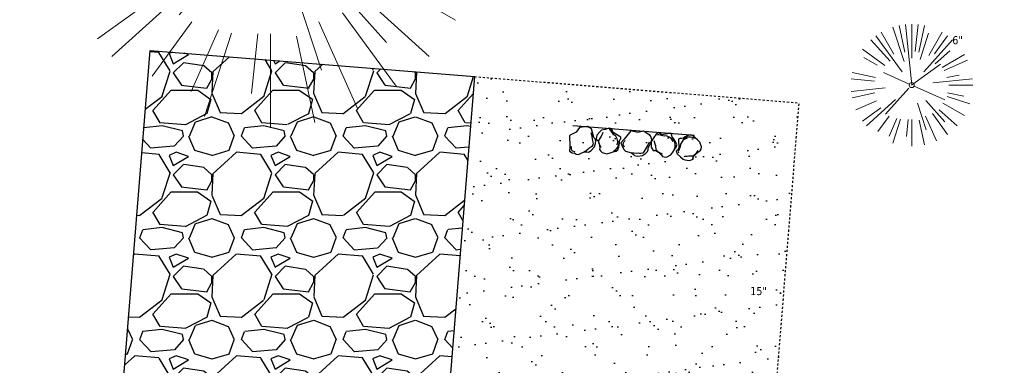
# Model space of a CAD drawing. Header units: feet. Extents: x 1133447 to 1140710, y 647622 to 649877.
# Tile 60 of 84: x 1134766 to 1134814, y 649279 to 649296. Entities that reach past the tile are written whole.
import ezdxf
from ezdxf.lldxf.tags import DXFTag

# ---------------------------------------------------------------- set-up
doc = ezdxf.new("R2010")
doc.units = ezdxf.units.FT
doc.header["$MEASUREMENT"] = 0
doc.linetypes.add('RAD', pattern=[0.13, 0.08, -0.05])
for name, color, linetype in [('-BARRIERROCK', 6, 'Continuous'), ('C-CAMPSITE-PADS', 6, 'Continuous'), ('C-PRKG-ASPH', 8, 'Continuous'), ('C-PRKG-GRVL', 8, 'Continuous'), ('C-PRKG-WHEL-STOP', 9, 'Continuous'), ('C-ROAD-GRVL', 1, 'RAD'), ('C-SWLK-GRVL-PATT', 8, 'Continuous'), ('G-XREF', 7, 'Continuous'), ('L-BARRIERROCK', 6, 'Continuous')]:
    doc.layers.add(name, color=color, linetype=linetype)
for name, color, linetype, lineweight in [('V-SITE-VEGE', 8, 'Continuous', 18), ('V-SITE-VEGE-TEXT', 8, 'Continuous', 18), ('V-UTIL-WATR-LINE', 8, 'WATER', 15)]:
    doc.layers.add(name, color=color, linetype=linetype, lineweight=lineweight)
doc.styles.add('SEI-Dim & Leader', font='tahoma.ttf')
doc.styles.get("Standard").update_dxf_attribs({"font": 'arial.ttf'})
tags = doc.linetypes.add('WATER', pattern='A,1.5,-0.2,["W",Standard,S=0.08,R=0,X=-0.1,Y=-0.04],-0.05', length=1.75).pattern_tags.tags
tags[6] = DXFTag(74, 10)

# ---------------------------------------------------------------- blocks, each defined once
blk = doc.blocks.new('V-SITE-VEGE-Coniferious Tree 2')
at = {"color": 0, "linetype": 'ByBlock'}
for p, q in [((-0.0574950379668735, 0.2703678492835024), (-0.1039851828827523, 0.4890788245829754)), ((-0.0003172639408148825, 0.0025937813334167), (-0.05229705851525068, 0.4972664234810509)), ((-3.601054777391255e-05, 0.2219193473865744), (-3.601054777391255e-05, 0.5000060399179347)), ((0.02890183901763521, 0.2753366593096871), (0.05222503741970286, 0.4972664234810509)), ((0.0571938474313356, 0.2692740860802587), (0.1039131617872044, 0.4890788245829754)), ((-0.06264093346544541, 0.1926377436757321), (-0.1545378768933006, 0.4755369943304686)), ((-0.1460065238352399, 0.2528363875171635), (-0.2500390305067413, 0.4330260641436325)), ((0.06850648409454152, 0.2109817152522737), (0.1382469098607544, 0.425630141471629)), ((0.139142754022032, 0.2410654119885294), (0.2499670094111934, 0.4330260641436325)), ((-0.07913071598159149, 0.1088658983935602), (-0.2939353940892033, 0.4045257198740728)), ((0.1868724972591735, 0.2572635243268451), (0.2938633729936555, 0.4045257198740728)), ((-0.1756943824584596, 0.1950752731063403), (-0.3346129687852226, 0.3715878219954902)), ((0.09777767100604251, 0.108636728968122), (0.3345409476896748, 0.3715878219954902)), ((-0.2201011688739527, 0.1598873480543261), (-0.4045617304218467, 0.2938993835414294)), ((0.1919663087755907, 0.1728666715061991), (0.3115823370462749, 0.2805763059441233)), ((0.2487690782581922, 0.143647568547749), (0.4329900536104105, 0.2500030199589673)), ((-0.2844040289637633, 0.1641894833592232), (-0.393144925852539, 0.2269610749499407)), ((0.2658942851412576, 0.1183972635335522), (0.4567507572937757, 0.2033670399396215)), ((-0.0009318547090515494, -0.0006770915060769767), (0.2349564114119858, 0.1707208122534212)), ((-0.2961437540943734, 0.06292784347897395), (-0.4891148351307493, 0.1039491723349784)), ((-0.01992166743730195, 0.008854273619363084), (-0.2318825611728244, 0.1032199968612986)), ((0.2872695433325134, 0.06106323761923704), (0.3884790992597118, 0.08257391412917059)), ((-0.3060292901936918, 0.03215663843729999), (-0.4973024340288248, 0.05226104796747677)), ((0.173080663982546, 0.01818771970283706), (0.497230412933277, 0.05226104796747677)), ((0.3024988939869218, 0), (0.4999700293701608, 0)), ((-0.2182782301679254, -0.02292736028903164), (-0.4973024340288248, -0.05226104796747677)), ((0.01849546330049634, -0.008260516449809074), (0.2719985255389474, -0.1211160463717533)), ((-0.02300503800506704, -0.02554197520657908), (-0.2137781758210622, -0.2373882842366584)), ((-0.302185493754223, -0.0642195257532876), (-0.4891148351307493, -0.1039491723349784)), ((0.2936342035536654, -0.06241742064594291), (0.4274066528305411, -0.09084484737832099)), ((0.2891445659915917, -0.09395946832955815), (0.4755009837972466, -0.1545018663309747)), ((-0.2881436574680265, -0.1282723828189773), (-0.4568227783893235, -0.2033670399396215)), ((-0.1320480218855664, -0.1188660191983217), (-0.3716238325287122, -0.3345769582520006)), ((0.1143820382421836, -0.1271057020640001), (0.2718110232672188, -0.301920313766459)), ((0.04781873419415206, -0.1473038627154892), (0.1192466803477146, -0.3671294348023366)), ((0.2555295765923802, -0.1475434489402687), (0.4329900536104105, -0.2500030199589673)), ((-0.254528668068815, -0.1848980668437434), (-0.4045617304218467, -0.2938993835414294)), ((0.2253521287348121, -0.2029399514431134), (0.3715518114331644, -0.3345769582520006)), ((0.1688618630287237, -0.2324611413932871), (0.2938633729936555, -0.4045257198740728)), ((-0.1842986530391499, -0.2536176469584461), (-0.2766747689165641, -0.3807650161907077)), ((-0.1213812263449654, -0.2725449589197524), (-0.1855903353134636, -0.4167758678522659)), ((0.1131111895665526, -0.2541280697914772), (0.2033310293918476, -0.4567867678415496)), ((-0.09098502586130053, -0.2799408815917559), (-0.1545378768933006, -0.4755369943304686)), ((-0.02966136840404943, -0.2817638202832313), (-0.04434904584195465, -0.4216092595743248)), ((-3.601054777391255e-05, -0.2817638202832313), (-3.601054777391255e-05, -0.5000060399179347)), ((0.06104806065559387, -0.2873055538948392), (0.1039131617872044, -0.4890788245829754))]:
    blk.add_line(p, q, dxfattribs=at)
blk.add_circle((-3.601054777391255e-05, 0), 0.02083358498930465)
blk = doc.blocks.new('C_XBASE-PACTOLA_02403811')
at = {"layer": 'V-UTIL-WATR-LINE', "flags": 128}
blk.add_lwpolyline([(1134761.95443283, 649228.2074229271), (1134757.132970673, 649236.1055957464), (1134809.021527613, 649267.7768648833, -0.09855839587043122), (1134890.656012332, 649302.8580677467), (1134946.432, 649283.888)], format="xyb", dxfattribs=at)
at = {"layer": 'V-SITE-VEGE', "xscale": 20.99974632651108, "yscale": 20.99974632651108, "zscale": 20.99974632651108}
blk.add_blockref('V-SITE-VEGE-Coniferious Tree 2', (1134777.911, 649300.97), dxfattribs=at)
at = {"layer": 'V-SITE-VEGE', "xscale": 5.999927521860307, "yscale": 5.999927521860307, "zscale": 5.999927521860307, "rotation": 8.537736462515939e-07}
blk.add_blockref('V-SITE-VEGE-Coniferious Tree 2', (1134809.422, 649292.533), dxfattribs=at)
at = {"layer": 'V-SITE-VEGE-TEXT', "char_height": 0.4, "attachment_point": 7, "style": 'SEI-Dim & Leader'}
for s, insert in [('6"', (1134811.41378125, 649294.533)), ('15"', (1134801.483453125, 649282.21))]:
    blk.add_mtext(s, dxfattribs=dict(at, insert=insert))
blk = doc.blocks.new("3'_BarrierRock")
at = {"layer": '-BARRIERROCK', "flags": 128}
for points in [[(7.788745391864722, -10.83599130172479), (15.37584164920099, -7.013299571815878), (15.29339322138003, 5.772875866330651), (15.53940092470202, 11.48821756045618), (12.61293536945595, 13.25443124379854), (9.559602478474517, 14.020650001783), (7.896299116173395, 15.17149251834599), (5.0074623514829, 15.27774238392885), (1.184128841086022, 13.5566322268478), (-1.773717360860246, 12.30032189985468), (-4.668762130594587, 12.49504304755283), (-6.532605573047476, 12.75826500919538), (-9.693894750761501, 10.83101043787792), (-13.81968260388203, 6.597990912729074), (-15.03526147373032, 2.502188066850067), (-15.26967657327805, -0.6090469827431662), (-14.52306864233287, -2.735788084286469), (-13.24140319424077, -4.423817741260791), (-11.73157866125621, -10.28614114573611), (-10.431383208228, -14.56568854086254), (-7.82677889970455, -16.37545728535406), (-5.721542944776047, -17.40100748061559), (3.706213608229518, -16.32156577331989), (7.788745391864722, -10.83599130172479)], [(-9.711106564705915, -10.39331387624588), (-10.5300777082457, -7.445199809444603), (-11.71742566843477, -0.8881917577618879), (-11.78460385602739, 1.381934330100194), (-12.21957472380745, 2.822567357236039), (-12.05729048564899, 4.284038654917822), (-10.69748708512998, 6.20744678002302), (-9.49682440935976, 7.089662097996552), (-8.10341169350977, 7.878026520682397), (-6.436167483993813, 9.303217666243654), (-4.026830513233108, 11.00878191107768), (-1.773717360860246, 12.30032189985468)], [(8.960381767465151, 12.60775377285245), (12.36066444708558, 11.15115335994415), (13.19341137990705, 9.417106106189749), (13.26279921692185, 7.683076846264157), (13.26279921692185, 5.810297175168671)]]:
    blk.add_lwpolyline(points, dxfattribs=at)
blk = doc.blocks.new("5'_BarrierRock")
at = {"layer": 'L-BARRIERROCK', "flags": 128}
for points in [[(3.796977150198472, 25.21031587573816), (-3.971151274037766, 23.41838866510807), (-10.84293678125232, 21.02912666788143), (-17.7147222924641, 19.53586684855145), (-22.19627771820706, 16.54930863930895), (-24.28770915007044, 10.27760197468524), (-26.0803419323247, 0.1233349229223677), (-25.48279766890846, -2.863184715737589), (-26.97668484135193, -7.044335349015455), (-29.06806322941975, -9.732226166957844), (-29.36686187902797, -13.31608058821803), (-11.14168239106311, -24.66494006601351), (-9.05030400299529, -29.74205430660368), (-9.05030400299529, -31.53398151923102), (-8.751505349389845, -33.62457612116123), (-1.87971984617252, -34.52053972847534), (7.680988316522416, -31.83264891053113), (16.04666099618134, -30.04072169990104), (19.63192655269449, -27.3528308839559), (27.10125632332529, -18.69186222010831), (28.89388910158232, -9.433597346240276), (24.11353502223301, -5.551075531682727), (22.02210359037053, 1.616633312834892), (21.42455933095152, 6.096412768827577), (20.82701507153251, 11.17356558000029), (21.12581372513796, 15.05604882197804), (19.03438229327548, 18.63990324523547), (15.15031808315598, 22.22375766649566), (3.796977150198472, 25.21031587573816)], [(-24.28770915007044, -3.759148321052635), (-24.28770915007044, 1.317965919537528), (-22.19627771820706, 8.187007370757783), (-18.61101215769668, 13.26412161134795), (-14.42820234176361, 18.04260703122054), (-11.44048104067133, 19.83453424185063)], [(-20.40364493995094, 4.603152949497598), (-21.8975321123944, -2.56455589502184), (-21.29998785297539, -6.447039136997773), (-20.40364493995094, -9.433597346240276), (-17.11717803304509, -15.70534258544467), (-12.93431516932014, -18.99052961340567), (-6.958872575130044, -26.75553466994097), (-5.46498540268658, -29.44342548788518), (-3.373607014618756, -30.63801791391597), (-1.87971984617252, -30.63801791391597)], [(17.54049512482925, 10.8748981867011), (21.62729471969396, 1.526720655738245), (22.61964785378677, -6.148371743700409), (17.24174951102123, -14.21204419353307), (15.44911673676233, -18.39319482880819), (13.35768530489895, -22.87301285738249), (12.1625967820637, -25.56090367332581)]]:
    blk.add_lwpolyline(points, dxfattribs=at)
blk = doc.blocks.new('Wheel_Stop')
at = {"layer": 'Defpoints'}
blk.add_line((-35.99999999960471, 6.749999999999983), (36, 6.749999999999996), dxfattribs=at)
at = {"layer": 'L-BARRIERROCK'}
for name, p, xscale, yscale, zscale, rotation in [("3'_BarrierRock", (-29.38382167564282, -2.169359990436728), 0.4999999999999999, 0.4999999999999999, 0.4999999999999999, 185.0722838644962), ("5'_BarrierRock", (-14.1621457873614, -1.887886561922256), 0.25, 0.25, 0.25, 185.0722838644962), ("3'_BarrierRock", (2.711236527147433, -1.001804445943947), 0.4999999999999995, 0.4999999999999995, 0.4999999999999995, 145.0722838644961), ("5'_BarrierRock", (19.27620131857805, -0.7989231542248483), 0.25, 0.25, 0.25, 225.0722838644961), ("5'_BarrierRock", (33.95408758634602, -0.1712785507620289), 0.2499999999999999, 0.2499999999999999, 0.2499999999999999, 307.3245524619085)]:
    blk.add_blockref(name, p, dxfattribs=dict(at, xscale=xscale, yscale=yscale, zscale=zscale, rotation=rotation))
blk = doc.blocks.new('C_PBASE-PACTOLA_02403811')
at = {"layer": 'C-CAMPSITE-PADS'}
blk.add_lwpolyline([(1134787.941336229, 649292.9513410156), (1134784.879992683, 649255.0748552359), (1134768.931998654, 649256.3638419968), (1134771.993342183, 649294.2403277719)], close=True, dxfattribs=at)
at = {"layer": 'C-ROAD-GRVL'}
blk.add_line((1134801.250935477, 649259.0188039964), (1134803.889330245, 649291.662354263), dxfattribs=at)
at = {"layer": 'C-ROAD-GRVL', "flags": 128}
blk.add_lwpolyline([(1134787.941336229, 649292.9513410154), (1134803.889330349, 649291.6623542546)], dxfattribs=at)
at = {"layer": 'C-PRKG-WHEL-STOP', "xscale": 0.08333333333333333, "yscale": 0.08333333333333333, "zscale": 0.08333333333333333, "rotation": 355.3791483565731}
blk.add_blockref('Wheel_Stop', (1134795.708894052, 649289.75267673), dxfattribs=at)
blk = doc.blocks.new('C_PHTCH-PACTOLA_02403811')
at = {"layer": 'C-PRKG-ASPH'}
h = blk.add_hatch(dxfattribs=at)
h.set_pattern_fill('ANSI31', color=256, scale=10, angle=70)
h.set_pattern_definition([(115, (0, 0), (-1.132884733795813, -0.5282728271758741), [])])
edge = h.paths.add_edge_path(flags=16)
edge.add_arc((1135093.567290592, 648760.3570235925), 541.9999999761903, 143.5703577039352, 153.2664360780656, ccw=False)
edge.add_arc((1135093.567290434, 648760.3570237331), 541.9999997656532, 133.8742793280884, 143.5703577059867, ccw=False)
edge.add_line((1134717.918854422, 649151.0643979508), (1134791.743864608, 649222.0439889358))
edge.add_arc((1134924.814897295, 649083.6384245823), 191.9999999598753, 124.33581191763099, 133.8742793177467, ccw=False)
edge.add_line((1134816.518779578, 649242.1816391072), (1134837.543218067, 649256.5428028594))
edge.add_arc((1134886.614896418, 649184.7029087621), 87.00000000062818, 64.86660358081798, 124.33581191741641, ccw=False)
edge.add_line((1134923.566161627, 649263.4658695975), (1134945.862647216, 649253.0055803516))
edge.add_arc((1134736.896871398, 648807.5874571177), 491.9999999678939, 56.45911934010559, 64.86660355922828, ccw=False)
edge.add_line((1135008.742528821, 649217.6654234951), (1135070.901654, 649176.4593855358))
edge.add_arc((1135036.644680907, 649124.7828938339), 62.00000000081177, -10.868034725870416, 56.45911933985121, ccw=False)
edge.add_line((1135097.532652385, 649113.0929439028), (1135091.831089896, 649083.3959326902))
edge.add_arc((1135001.481196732, 649100.7423100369), 92.00000001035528, 337.8486329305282, 349.13196525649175, ccw=False)
edge.add_line((1135086.690765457, 649066.0532714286), (1135029.43531187, 648925.4119419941))
edge.add_arc((1134573.749357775, 649110.9228871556), 491.9999995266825, 335.73595333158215, 337.84863296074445, ccw=False)
edge.add_line((1135022.286728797, 648908.7392420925), (1134970.105907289, 648792.9779079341))
edge.add_line((1134970.105907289, 648792.9779079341), (1134955.070696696, 648759.622817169))
edge.add_arc((1134506.533324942, 648961.8064625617), 492.0000003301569, 331.3465562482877, 335.7359533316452, ccw=False)
edge.add_line((1134938.281078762, 648725.8872446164), (1134902.771388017, 648660.9021647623))
edge.add_arc((1134778.161263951, 648728.9926705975), 142.0000000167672, 305.95733191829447, 331.34655630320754, ccw=False)
edge.add_line((1134861.541195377, 648614.0501326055), (1134757.483908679, 648538.5664206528))
edge.add_arc((1134835.579196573, 648430.9089730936), 133.0000000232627, 125.9573319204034, 166.4171722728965)
edge.add_arc((1134672.277915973, 648470.363906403), 35.00000000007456, 244.10855969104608, 346.41717227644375, ccw=False)
edge.add_arc((1134691.461854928, 648509.9128519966), 78.95614352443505, 214.9055155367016, 244.1168481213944, ccw=False)
edge.add_line((1134626.710174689, 648464.732186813), (1134623.062749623, 648469.9579645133))
edge.add_arc((1134821.506139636, 648608.4650796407), 241.9999999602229, 191.1167612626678, 214.9138039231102, ccw=False)
edge.add_line((1134584.046954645, 648561.8052956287), (1134566.403948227, 648651.5934078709))
edge.add_arc((1135049.172208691, 648746.4554480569), 491.9999999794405, 187.9519260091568, 191.1167612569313, ccw=False)
edge.add_line((1134561.903038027, 648678.391101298), (1134552.825444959, 648743.3771249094))
edge.add_arc((1134842.017716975, 648783.7730382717), 292.0000000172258, 166.3961174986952, 187.9519260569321, ccw=False)
edge.add_line((1134558.209758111, 648852.4537669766), (1134566.77306571, 648887.8397463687))
edge.add_arc((1135093.567290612, 648760.357023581), 542.0000000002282, 158.0478401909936, 166.396117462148, ccw=False)
edge.add_arc((1135093.567290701, 648760.357023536), 542.0000000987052, 153.2664360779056, 158.0478401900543, ccw=False)
edge = h.paths.add_edge_path()
edge.add_line((1134664.934415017, 648091.0186503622), (1134641.753924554, 648097.236757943))
edge.add_arc((1135131.441785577, 647965.8792352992), 506.9999999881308, 154.1154939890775, 164.9840567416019, ccw=False)
edge.add_arc((1135131.44177555, 647965.8792402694), 506.9999887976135, 153.4314984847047, 154.115493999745, ccw=False)
edge.add_arc((1134241.513528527, 648410.9103548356), 488.0000000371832, 333.4314984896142, 338.6383717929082)
edge.add_line((1134695.987914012, 648233.1548120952), (1134704.112198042, 648253.9264793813))
edge.add_arc((1134529.027803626, 648322.4060737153), 188.0000000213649, 338.6383717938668, 377.1954705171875)
edge.add_arc((1134651.306425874, 648360.2470375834), 60.00000000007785, 17.1954705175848, 74.97265706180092)
edge.add_line((1134666.863224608, 648418.1951696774), (1134661.500576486, 648419.8056636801))
edge.add_arc((1134691.489318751, 648509.9450223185), 94.99699278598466, 223.9418846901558, 251.5980721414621, ccw=False)
edge.add_arc((1134691.535842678, 648509.9839590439), 95.05751145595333, 214.9165962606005, 223.9393241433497, ccw=False)
edge.add_line((1134613.590003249, 648455.5746160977), (1134609.942525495, 648460.8004692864))
edge.add_arc((1134821.506139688, 648608.4650796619), 258.0000000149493, 191.1167612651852, 214.9138039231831, ccw=False)
edge.add_line((1134568.347173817, 648558.7203512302), (1134550.704167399, 648648.5084634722))
edge.add_arc((1135049.172208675, 648746.4554480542), 507.9999999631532, 187.9519260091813, 191.1167612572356, ccw=False)
edge.add_line((1134546.056886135, 648676.177626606), (1134536.979293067, 648741.163650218))
edge.add_arc((1134842.01771694, 648783.7730382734), 307.9999999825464, 166.3961174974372, 187.9519260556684, ccw=False)
edge.add_line((1134542.658637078, 648856.2170945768), (1134551.221944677, 648891.6030739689))
edge.add_arc((1135093.567290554, 648760.3570237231), 557.9999999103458, 163.9213237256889, 166.3961174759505, ccw=False)
edge.add_arc((1134538.177323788, 648920.4382053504), 19.99999999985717, 343.9213237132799, 402.7699397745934)
edge.add_line((1134552.859048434, 648934.0193305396), (1134533.446357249, 648955.005204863))
edge.add_arc((1135093.567290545, 648760.3570234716), 592.9783928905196, 146.0187423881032, 160.8370986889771, ccw=False)
edge.add_line((1134601.857481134, 649091.7855040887), (1134616.582948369, 649064.0343807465))
edge.add_arc((1134620.999668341, 649066.3780071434), 5.000000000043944, 207.9515834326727, 327.0740857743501)
edge.add_arc((1135093.567290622, 648760.3570235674), 558.0000000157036, 133.8742793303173, 147.0740857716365, ccw=False)
edge.add_line((1134706.829601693, 649162.5981949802), (1134780.654611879, 649233.5777859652))
edge.add_arc((1134924.814897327, 649083.6384245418), 208.0000000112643, 124.3358119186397, 133.8742793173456, ccw=False)
edge.add_line((1134807.494103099, 649255.3935736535), (1134828.518541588, 649269.7547374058))
edge.add_arc((1134886.614896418, 649184.7029087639), 102.9999999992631, 64.86660357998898, 124.33581191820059, ccw=False)
edge.add_line((1134930.361796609, 649277.9510118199), (1134952.658282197, 649267.4907225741))
edge.add_arc((1134736.896871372, 648807.5874570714), 508.0000000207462, 56.4591193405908, 64.86660355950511, ccw=False)
edge.add_line((1135017.583038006, 649231.0012923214), (1135079.742163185, 649189.7952543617))
edge.add_arc((1135036.644680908, 649124.782893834), 77.99999999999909, -10.868034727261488, 56.45911934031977, ccw=False)
edge.add_line((1135113.245677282, 649110.0761826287), (1135107.544114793, 649080.3791714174))
edge.add_arc((1135001.481196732, 649100.7423100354), 108.0000000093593, 337.84863293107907, 349.131965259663, ccw=False)
edge.add_line((1135101.509820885, 649060.0203951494), (1135044.254367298, 648919.3790657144))
edge.add_arc((1134573.749357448, 649110.9228872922), 507.9999998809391, 335.7359533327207, 337.84863295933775, ccw=False)
edge.add_line((1135036.873309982, 648902.1641641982), (1134969.657277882, 648753.0477392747))
edge.add_arc((1134506.53332524, 648961.8064624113), 507.9999999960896, 331.346556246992, 335.73595333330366, ccw=False)
edge.add_line((1134952.321656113, 648718.215074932), (1134916.811965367, 648653.2299950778))
edge.add_arc((1134778.161263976, 648728.9926705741), 157.9999999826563, 305.9573319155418, 331.3465563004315, ccw=False)
edge.add_line((1134870.936117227, 648601.0988607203), (1134766.878830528, 648525.6151487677))
edge.add_arc((1134835.579196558, 648430.9089731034), 117.0000000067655, 125.9573319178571, 162.264860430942)
edge.add_arc((1134752.713885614, 648457.4106757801), 29.99999999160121, 162.264860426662, 196.8024120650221)
edge.add_arc((1134835.579196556, 648430.9089731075), 113.0000000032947, 170.9217318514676, 197.5476736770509)
edge.add_line((1134727.837491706, 648396.8395581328), (1134731.162683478, 648386.3239143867))
edge.add_arc((1134529.027802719, 648322.4060734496), 212.0000009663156, 11.340079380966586, 17.54767372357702, ccw=False)
edge.add_arc((1134529.055568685, 648322.403813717), 211.9732215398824, -20.64909134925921, 11.342153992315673, ccw=False)
edge.add_arc((1134759.869013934, 648235.3149369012), 34.72371615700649, 159.1871917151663, 239.4135572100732)
edge.add_line((1134742.200276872, 648205.422593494), (1134709.513, 648185.696))
edge.add_line((1134709.513, 648185.696), (1134698.996135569, 648181.0065459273))
edge.add_arc((1135131.441785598, 647965.8792352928), 483.0000000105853, 153.5511843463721, 164.9840567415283)
at = {"layer": 'C-PRKG-GRVL'}
h = blk.add_hatch(dxfattribs=at)
h.set_pattern_fill('AR-SAND', color=256)
h.set_pattern_definition([(37.50000000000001, (0, 0), (-0.06299335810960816, 1.926823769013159), [0, -1.52, 0, -1.7, 0, -1.625]), (7.499999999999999, (0, 0), (1.769776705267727, 2.82214606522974), [0, -0.82, 0, -1.37, 0, -0.525]), (327.5, (-1.23, 0), (3.114141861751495, 0.005659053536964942), [0, -0.5, 0, -1.8, 0, -2.35]), (317.5, (-1.23, 0), (3.006126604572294, 0.8776755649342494), [0, -0.25, 0, -1.18, 0, -1.35])])
edge = h.paths.add_edge_path()
edge.add_line((1134784.115277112, 649245.6134086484), (1134787.941336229, 649292.9513410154))
edge.add_line((1134787.941336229, 649292.9513410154), (1134803.889330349, 649291.6623542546))
edge.add_line((1134803.889330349, 649291.6623542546), (1134801.250935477, 649259.0188039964))
edge.add_arc((1134805.237933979, 649258.6965572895), 3.999999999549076, 175.3791483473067, 304.3358119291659)
edge.add_arc((1134924.814897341, 649083.638424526), 208.0000000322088, 124.3358119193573, 133.8742793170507)
edge.add_line((1134780.654611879, 649233.5777859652), (1134776.52349385, 649229.6058926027))
edge.add_arc((1134759.196536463, 649247.6274504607), 24.99999999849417, 313.8742793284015, 355.3791485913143)
at = {"layer": 'C-SWLK-GRVL-PATT'}
h = blk.add_hatch(dxfattribs=at)
h.set_pattern_fill('GRAVEL', color=256, scale=5)
h.set_pattern_definition([(228.012787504, (3.6, 5), (-40.00000000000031, -45.00000000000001), [0.67268, -66.5954402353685]), (184.969740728, (3.15, 4.5), (59.99999999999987, 5.000000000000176), [1.15434, -114.27962380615]), (132.510447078, (2, 4.4), (50.00000000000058, -54.99999999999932), [0.8139400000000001, -80.5801629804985]), (267.273689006, (0.05, 3.15), (5.000000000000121, 100.0000000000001), [1.05119, -104.067790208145]), (292.833654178, (0, 2.1), (-24.99999999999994, 60.00000000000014), [1.030775, -102.0468656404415]), (357.273689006, (0.4, 1.15), (-100.0000000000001, 5.000000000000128), [1.05119, -104.067790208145]), (37.6942404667, (1.45, 1.1), (-64.99999999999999, -49.99999999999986), [1.390145, -137.62424274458]), (72.2553283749, (2.55, 1.95), (35.00000000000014, 110), [1.31244, -129.9316074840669]), (121.429565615, (2.95, 3.2), (-40.0000000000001, 64.99999999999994), [1.05475, -104.420365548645]), (175.236358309, (2.4, 4.1), (54.99999999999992, -5.00000000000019), [1.20416, -59.0038128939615]), (222.397437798, (1.2, 4.2), (-59.99999999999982, -54.99999999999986), [1.55724, -154.1668750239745]), (138.814074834, (5, 3.1), (-35.00000000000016, 30), [0.5315049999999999, -52.61922406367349]), (171.46923439, (4.600000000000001, 3.45), (64.99999999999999, -9.999999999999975), [1.011185, -100.107557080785]), (225, (3.6, 3.6), (-5.551115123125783e-16, -4.999999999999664), [0.707105, -6.3639628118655]), (203.198590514, (3.25, 4.2), (24.99999999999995, 9.999999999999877), [0.38079, -37.6980755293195]), (291.801409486, (2.9, 4.050000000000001), (-4.99999999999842, 15.00000000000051), [0.538515, -26.3873090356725]), (30.96375653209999, (3.1, 3.55), (15.00000000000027, 9.999999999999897), [0.874645, -28.2801144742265]), (161.565051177, (3.85, 4), (10.00000000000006, -4.999999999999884), [0.632455, -15.178933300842]), (16.389540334, (0, 4.050000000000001), (49.99999999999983, 15.00000000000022), [0.886, -87.714225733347]), (70.3461759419, (0.8500000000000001, 4.3), (-20.0000000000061, -55.00000000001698), [0.7433049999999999, -73.58703873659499]), (293.198590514, (3.85, 5), (-9.999999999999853, 24.99999999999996), [0.761575, -37.3172905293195]), (343.610459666, (4.149999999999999, 4.3), (-49.99999999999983, 15.00000000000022), [0.8859999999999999, -87.71422573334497]), (339.44395478, (0, 0.95), (-25.00000000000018, 10.00000000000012), [0.8543999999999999, -41.86561872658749]), (294.775140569, (0.8, 0.65), (-25.00000000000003, 55.00000000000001), [0.71589, -70.87321531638]), (66.8014094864, (3.9, 0), (9.999999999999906, 24.99999999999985), [0.761575, -37.3172905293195]), (17.3540246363, (4.2, 0.7000000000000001), (-64.99999999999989, -19.99999999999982), [0.838155, -82.97711807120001]), (69.44395478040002, (1.45, 0), (-10.00000000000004, -24.99999999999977), [0.4272, -42.29281872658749]), (101.309932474, (3.6, 0), (-4.999999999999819, 20.00000000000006), [0.25495, -25.240147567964]), (165.963756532, (3.55, 0.25), (14.99999999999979, -5.000000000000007), [1.030775, -19.5847531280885]), (186.009005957, (2.55, 0.5), (50.00000000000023, 4.999999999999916), [0.9552499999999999, -94.56961587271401]), (303.690067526, (3.1, 3.1), (-4.999999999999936, 9.999999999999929), [0.7211099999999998, -17.30664637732]), (353.157226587, (3.5, 2.5), (85.00000000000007, -10.00000000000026), [1.25897, -124.6378131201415]), (60.9453959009, (4.75, 2.35), (-19.99999999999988, -34.99999999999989), [0.51478, -50.963370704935]), (90, (5, 2.8), (-4.999999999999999, 5), [0.3, -4.699999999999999]), (120.256437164, (2.45, 0.65), (20.00000000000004, -35.00000000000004), [0.69462, -68.76759994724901]), (48.01278750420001, (2.1, 1.25), (40, 44.99999999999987), [1.34536, -65.92276023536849]), (0, (3, 2.25), (5, 5), [1.3, -3.7]), (325.3048464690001, (4.3, 2.25), (50.0000000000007, -34.99999999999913), [0.7905699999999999, -78.26637150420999]), (254.054604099, (4.95, 1.8), (-5.000000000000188, -20.00000000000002), [0.72801, -35.6725394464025]), (207.645975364, (4.75, 1.1), (-94.99999999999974, -50.00000000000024), [1.185325, -117.347370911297]), (175.42607874, (3.7, 0.55), (-64.99999999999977, 5.000000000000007), [1.253995, -124.1453670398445])])
h.paths.add_polyline_path([(1134784.879992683, 649255.0748552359), (1134787.941336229, 649292.9513410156), (1134771.993342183, 649294.2403277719), (1134768.931998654, 649256.3638419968)])

msp = doc.modelspace()

# ---------------------------------------------------------------- block references
at = {"layer": 'G-XREF'}
msp.add_blockref('C_XBASE-PACTOLA_02403811', (0, 0), dxfattribs=at)

# ---------------------------------------------------------------- next in the draw order: block references
for name in ['C_PBASE-PACTOLA_02403811', 'C_PHTCH-PACTOLA_02403811']:
    msp.add_blockref(name, (0, 0), dxfattribs=at)

doc.saveas('drawing.dxf')
